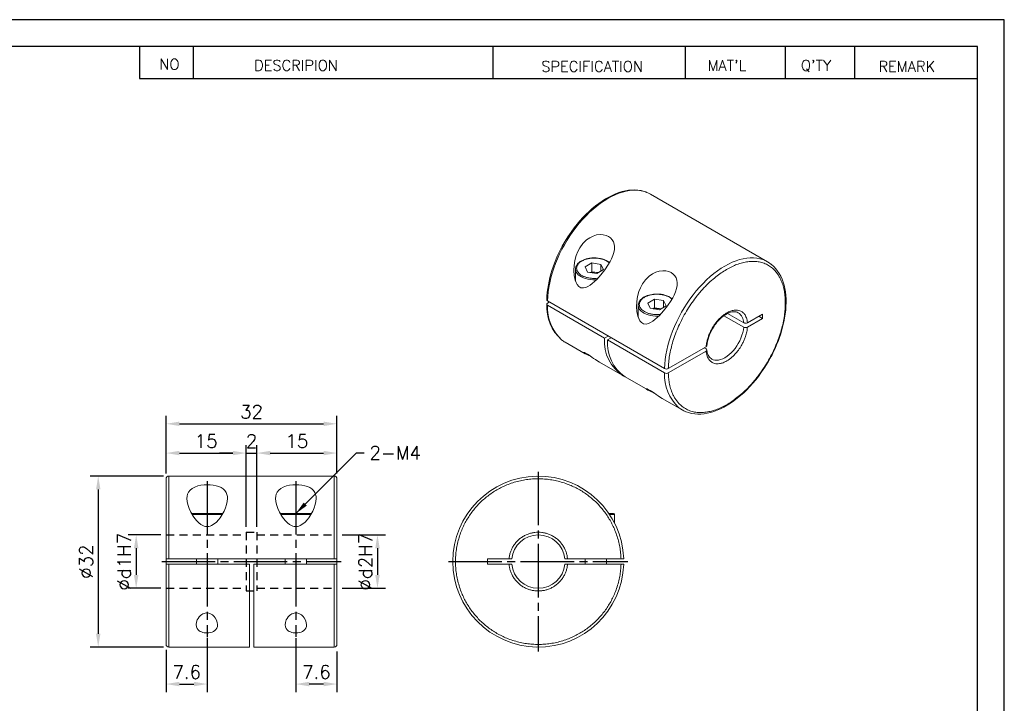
# Model space of a CAD drawing. Extents: x 10 to 307, y 10 to 220.
# Tile 3 of 3: x 123 to 307, y 92 to 220. Entities that reach past the tile are written whole.
import ezdxf

# ---------------------------------------------------------------- set-up
doc = ezdxf.new("R2010")
doc.units = 0
doc.header["$LTSCALE"] = 0.5
doc.header["$MEASUREMENT"] = 0
doc.linetypes.add('CENTER', pattern=[27, 20, -2, 3, -2])
doc.linetypes.add('HIDDEN', pattern=[5, 3, -2])
doc.layers.get('0').update_dxf_attribs({"linetype": 'CONTINUOUS'})
doc.layers.get('Defpoints').update_dxf_attribs({"linetype": 'CONTINUOUS'})
doc.layers.add('DIM', color=4, linetype='CONTINUOUS')
doc.styles.get("Standard").update_dxf_attribs({"font": 'romans.shx', "bigfont": 'whgtxt.shx'})
doc.dimstyles.new('LIM', dxfattribs={"dimtxt": 2.5, "dimasz": 2.5, "dimexe": 1.5, "dimexo": 1, "dimgap": 1, "dimtad": 1, "dimdec": 3, "dimzin": 9, "dimdsep": 46, "dimtxsty": 'Standard', "dimcen": 2.5, "dimclrd": 1, "dimclre": 1, "dimadec": 0, "dimazin": 0, "dimtfac": 1, "dimtdec": 3, "dimtmove": 0, "dimatfit": 3, "dimfxl": 0, "dimtolj": 1, "dimtzin": 0, "dimarcsym": 0})

# ---------------------------------------------------------------- blocks, each defined once
blk = doc.blocks.new('*D48')
at = {"layer": 'Defpoints', "color": 0}
for p in [(182.04, 144.37), (150.04, 134.07), (182.04, 134.07)]:
    blk.add_point(p, dxfattribs=at)
at = {"layer": 'DIM', "color": 1, "lineweight": -2}
for p, q in [((150.04, 135.07), (150.04, 145.87)), ((182.04, 135.07), (182.04, 145.87)), ((152.54, 144.37), (179.54, 144.37))]:
    blk.add_line(p, q, dxfattribs=at)
at = {"layer": 'DIM', "color": 1}
for points in [[(152.54, 144.78), (152.54, 143.95), (150.04, 144.37)], [(179.54, 144.78), (179.54, 143.95), (182.04, 144.37)]]:
    blk.add_solid(points, dxfattribs=at)
at = {"layer": 'DIM', "color": 0, "insert": (166.04, 146.62), "char_height": 2.5, "attachment_point": 5}
blk.add_mtext('\\A1;32', dxfattribs=at)
blk = doc.blocks.new('*D49')
at = {"layer": 'Defpoints', "color": 0}
for p in [(165.04, 138.89), (150.04, 134.07), (165.04, 124.08)]:
    blk.add_point(p, dxfattribs=at)
at = {"layer": 'DIM', "color": 1, "lineweight": -2}
for p, q in [((150.04, 135.07), (150.04, 140.39)), ((165.04, 125.08), (165.04, 140.39)), ((152.54, 138.89), (162.54, 138.89))]:
    blk.add_line(p, q, dxfattribs=at)
at = {"layer": 'DIM', "color": 1}
for points in [[(152.54, 139.31), (152.54, 138.48), (150.04, 138.89)], [(162.54, 139.31), (162.54, 138.48), (165.04, 138.89)]]:
    blk.add_solid(points, dxfattribs=at)
at = {"layer": 'DIM', "color": 0, "insert": (157.54, 141.14), "char_height": 2.5, "attachment_point": 5}
blk.add_mtext('\\A1;15', dxfattribs=at)
blk = doc.blocks.new('*D50')
at = {"layer": 'Defpoints', "color": 0}
for p in [(182.04, 138.89), (182.04, 134.08), (167.04, 124.08)]:
    blk.add_point(p, dxfattribs=at)
at = {"layer": 'DIM', "color": 1, "lineweight": -2}
for p, q in [((167.04, 125.08), (167.04, 140.39)), ((182.04, 135.08), (182.04, 140.39)), ((169.54, 138.89), (179.54, 138.89))]:
    blk.add_line(p, q, dxfattribs=at)
at = {"layer": 'DIM', "color": 1}
for points in [[(169.54, 139.31), (169.54, 138.48), (167.04, 138.89)], [(179.54, 139.31), (179.54, 138.48), (182.04, 138.89)]]:
    blk.add_solid(points, dxfattribs=at)
at = {"layer": 'DIM', "color": 0, "insert": (174.54, 141.14), "char_height": 2.5, "attachment_point": 5}
blk.add_mtext('\\A1;15', dxfattribs=at)
blk = doc.blocks.new('*D51')
at = {"layer": 'Defpoints', "color": 0}
for p in [(167.04, 138.89), (165.04, 124.08), (167.04, 124.08)]:
    blk.add_point(p, dxfattribs=at)
at = {"layer": 'DIM', "color": 1, "lineweight": -2}
for p, q in [((165.04, 125.08), (165.04, 140.39)), ((167.04, 125.08), (167.04, 140.39)), ((162.54, 138.89), (160.04, 138.89)), ((165.04, 138.89), (167.04, 138.89)), ((169.54, 138.89), (172.04, 138.89))]:
    blk.add_line(p, q, dxfattribs=at)
at = {"layer": 'DIM', "color": 1}
for points in [[(162.54, 139.31), (162.54, 138.48), (165.04, 138.89)], [(169.54, 139.31), (169.54, 138.48), (167.04, 138.89)]]:
    blk.add_solid(points, dxfattribs=at)
at = {"layer": 'DIM', "color": 0, "insert": (166.04, 141.14), "char_height": 2.5, "attachment_point": 5}
blk.add_mtext('\\A1;2', dxfattribs=at)
blk = doc.blocks.new('*D52')
at = {"color": 1, "lineweight": -2}
for p, q in [((149.54, 134.58), (135.83, 134.58)), ((137.33, 132.08), (137.33, 105.08)), ((149.54, 102.58), (135.83, 102.58))]:
    blk.add_line(p, q, dxfattribs=at)
at = {"color": 1}
for points in [[(136.92, 132.08), (137.75, 132.08), (137.33, 134.58)], [(136.92, 105.08), (137.75, 105.08), (137.33, 102.58)]]:
    blk.add_solid(points, dxfattribs=at)
at = {"layer": 'Defpoints', "color": 0}
for p in [(150.54, 134.58), (137.33, 102.58), (150.54, 102.58)]:
    blk.add_point(p, dxfattribs=at)
at = {"color": 0, "insert": (135.08, 118.58), "char_height": 2.5, "attachment_point": 5, "rotation": 90}
blk.add_mtext('\\A1;%%C32', dxfattribs=at)
blk = doc.blocks.new('*D53')
at = {"color": 1, "lineweight": -2}
for p, q in [((149.04, 123.58), (142.94, 123.58)), ((144.44, 121.08), (144.44, 116.08)), ((149.04, 113.58), (142.94, 113.58))]:
    blk.add_line(p, q, dxfattribs=at)
at = {"color": 1}
for points in [[(144.02, 121.08), (144.86, 121.08), (144.44, 123.58)], [(144.02, 116.08), (144.86, 116.08), (144.44, 113.58)]]:
    blk.add_solid(points, dxfattribs=at)
at = {"layer": 'Defpoints', "color": 0}
for p in [(150.04, 123.58), (144.44, 113.58), (150.04, 113.58)]:
    blk.add_point(p, dxfattribs=at)
at = {"color": 0, "insert": (142.19, 118.58), "char_height": 2.5, "attachment_point": 5, "rotation": 90}
blk.add_mtext('\\A1;%%cd1H7', dxfattribs=at)
blk = doc.blocks.new('*D54')
at = {"color": 1, "lineweight": -2}
for p, q in [((183.04, 123.58), (191.12, 123.58)), ((189.62, 121.08), (189.62, 116.08)), ((183.04, 113.58), (191.12, 113.58))]:
    blk.add_line(p, q, dxfattribs=at)
at = {"color": 1}
for points in [[(189.21, 121.08), (190.04, 121.08), (189.62, 123.58)], [(189.21, 116.08), (190.04, 116.08), (189.62, 113.58)]]:
    blk.add_solid(points, dxfattribs=at)
at = {"layer": 'Defpoints', "color": 0}
for p in [(182.04, 123.58), (182.04, 113.58), (189.62, 113.58)]:
    blk.add_point(p, dxfattribs=at)
at = {"color": 0, "insert": (187.37, 118.58), "char_height": 2.5, "attachment_point": 5, "rotation": 90}
blk.add_mtext('\\A1;%%cd2H7', dxfattribs=at)
blk = doc.blocks.new('*D55')
at = {"color": 1, "lineweight": -2}
for p, q in [((157.74, 104.22), (157.74, 94.16)), ((150.04, 102.08), (150.04, 94.16)), ((152.54, 95.66), (155.24, 95.66))]:
    blk.add_line(p, q, dxfattribs=at)
at = {"color": 1}
for points in [[(152.54, 96.08), (152.54, 95.24), (150.04, 95.66)], [(155.24, 96.08), (155.24, 95.24), (157.74, 95.66)]]:
    blk.add_solid(points, dxfattribs=at)
at = {"layer": 'Defpoints', "color": 0}
for p in [(157.74, 105.22), (150.04, 103.08), (157.74, 95.66)]:
    blk.add_point(p, dxfattribs=at)
at = {"color": 0, "insert": (153.89, 97.91), "char_height": 2.5, "attachment_point": 5}
blk.add_mtext('\\A1;7.6', dxfattribs=at)
blk = doc.blocks.new('*D56')
at = {"color": 1, "lineweight": -2}
for p, q in [((174.34, 104.22), (174.34, 94.16)), ((182.04, 101.73), (182.04, 94.16)), ((179.54, 95.66), (176.84, 95.66))]:
    blk.add_line(p, q, dxfattribs=at)
at = {"color": 1}
for points in [[(176.84, 96.08), (176.84, 95.24), (174.34, 95.66)], [(179.54, 96.08), (179.54, 95.24), (182.04, 95.66)]]:
    blk.add_solid(points, dxfattribs=at)
at = {"layer": 'Defpoints', "color": 0}
for p in [(174.34, 105.22), (182.04, 102.73), (174.34, 95.66)]:
    blk.add_point(p, dxfattribs=at)
at = {"color": 0, "insert": (178.19, 97.91), "char_height": 2.5, "attachment_point": 5}
blk.add_mtext('\\A1;7.6', dxfattribs=at)

msp = doc.modelspace()

# ---------------------------------------------------------------- linework, layer by layer
for p, q in [((307, 220), (10, 220)), ((307, 10), (307, 220)), ((302, 215), (15, 215)), ((145.0907, 215), (145.0907, 209)), ((155.0907, 215), (155.0907, 209)), ((211.2097, 215), (211.2097, 209)), ((247.2097, 215), (247.2097, 209)), ((265.9405, 215), (265.9405, 209)), ((278.9405, 215), (278.9405, 209)), ((302, 15), (302, 215)), ((145.0907, 209), (302, 209))]:
    msp.add_line(p, q)
at = {"color": 7, "linetype": 'Continuous', "lineweight": 15}
for p, q in [((262.6767, 174.6864), (240.7564, 187.3407)), ((226.7114, 173.3218), (226.7116, 173.3411)), ((226.7114, 173.3218), (226.7114, 171.1246)), ((228.4988, 173.7501), (229.7525, 174.4738)), ((228.9577, 172.7614), (228.4988, 173.7501)), ((229.7525, 174.4738), (231.4651, 174.2089)), ((229.7525, 174.4738), (229.7525, 172.8407)), ((231.4651, 174.2089), (231.924, 173.2202)), ((231.4651, 174.2089), (231.4651, 172.9553)), ((230.6703, 172.4965), (228.9577, 172.7614)), ((229.7525, 172.8407), (229.4761, 172.6812)), ((229.7525, 172.8407), (230.6088, 172.7083)), ((230.6088, 172.7083), (230.9467, 172.656)), ((231.924, 173.2202), (230.6703, 172.4965)), ((221.4488, 167.3641), (243.3691, 154.7098)), ((232.1261, 160.3837), (221.4488, 166.5476)), ((221.449, 166.9559), (221.8025, 167.16)), ((238.4494, 166.5456), (238.4495, 166.5649)), ((238.4494, 166.5456), (238.4494, 164.3484)), ((240.2368, 166.9739), (241.4905, 167.6976)), ((240.6957, 165.9852), (240.2368, 166.9739)), ((242.4083, 165.7203), (240.6957, 165.9852)), ((241.4905, 166.0646), (241.2141, 165.905)), ((241.4905, 167.6976), (243.2031, 167.4327)), ((241.4905, 167.6976), (241.4905, 166.0646)), ((241.4905, 166.0646), (242.3468, 165.9321)), ((243.662, 166.444), (242.4083, 165.7203)), ((243.2031, 167.4327), (243.662, 166.444)), ((243.2031, 167.4327), (243.2031, 166.1791)), ((242.3468, 165.9321), (242.6847, 165.8798)), ((254.4826, 164.5954), (258.1951, 162.4521)), ((258.1951, 163.2687), (255.1674, 165.0165)), ((257.1473, 165.1767), (257.1771, 165.1599)), ((261.7484, 164.9117), (258.9038, 163.2696)), ((258.9038, 162.4531), (261.7484, 164.0952)), ((261.0412, 164.5035), (261.7484, 164.0952)), ((261.7484, 164.9117), (261.7484, 164.0952)), ((232.8334, 160.792), (232.1261, 160.3837)), ((232.6918, 160.0572), (233.399, 160.4654)), ((224.7577, 159.6272), (228.4863, 157.4747)), ((243.3691, 153.8933), (232.6918, 160.0572)), ((244.0764, 154.7099), (251.1579, 158.798)), ((250.8058, 158.5947), (251.1595, 158.3906)), ((251.1579, 157.9814), (244.0764, 153.8934)), ((231.2096, 155.9025), (235.435, 153.4633)), ((252.2073, 156.4826), (252.1775, 156.4994)), ((236.0006, 153.1367), (240.2242, 150.6985)), ((242.9476, 149.1263), (246.678, 146.9728)), ((181.5426, 134.5794), (150.5426, 134.5794)), ((150.5426, 134.5794), (150.5426, 119.0794)), ((181.5426, 119.0794), (181.5426, 134.5794)), ((160.5566, 127.3794), (154.9416, 127.3794)), ((177.1566, 127.3794), (171.5416, 127.3794)), ((234.0338, 127.3794), (233.0964, 127.3794)), ((234.0338, 125.7564), (234.0338, 127.3794)), ((150.0426, 119.0794), (150.5426, 119.0794)), ((150.0426, 118.0794), (150.0426, 119.0794)), ((150.5426, 118.0794), (150.0426, 118.0794)), ((150.5426, 119.0794), (181.5426, 119.0794)), ((165.6426, 118.0794), (150.5426, 118.0794)), ((150.5426, 118.0794), (150.5426, 102.5794)), ((155.7426, 119.0794), (155.7426, 118.0794)), ((159.7426, 118.0794), (159.7426, 119.0794)), ((165.6426, 102.5794), (165.6426, 118.0794)), ((166.4426, 118.0794), (166.4426, 102.5794)), ((181.5426, 118.0794), (166.4426, 118.0794)), ((172.3426, 119.0794), (172.3426, 118.0794)), ((176.3426, 118.0794), (176.3426, 119.0794)), ((181.5426, 119.0794), (182.0426, 119.0794)), ((182.0426, 118.0794), (181.5426, 118.0794)), ((181.5426, 102.5794), (181.5426, 118.0794)), ((182.0426, 119.0794), (182.0426, 118.0794)), ((210.2338, 118.0794), (210.2338, 119.0794)), ((210.2338, 119.0794), (214.2565, 119.0794)), ((214.2565, 118.0794), (210.2338, 118.0794)), ((214.2565, 119.0794), (214.7588, 119.0794)), ((214.7588, 118.0794), (214.2565, 118.0794)), ((224.7087, 119.0794), (225.211, 119.0794)), ((225.211, 118.0794), (224.7087, 118.0794)), ((225.211, 119.0794), (235.2257, 119.0794)), ((235.2257, 118.0794), (225.211, 118.0794)), ((228.5338, 119.0794), (228.5338, 118.0794)), ((232.5338, 118.0794), (232.5338, 119.0794)), ((235.2257, 119.0794), (235.7259, 119.0794)), ((235.7259, 118.0794), (235.2257, 118.0794)), ((150.5426, 102.5794), (165.6426, 102.5794)), ((166.4426, 102.5794), (181.5426, 102.5794))]:
    msp.add_line(p, q, dxfattribs=at)
at = {"color": 1, "linetype": 'CENTER'}
for p, q in [((219.7338, 135.3794), (219.7338, 101.7794)), ((157.7369, 133.662), (157.7369, 104.4595)), ((174.3369, 133.6605), (174.3369, 104.524)), ((149.2426, 118.5794), (182.8426, 118.5794)), ((202.9338, 118.5794), (236.5321, 118.5794))]:
    msp.add_line(p, q, dxfattribs=at)
at = {"color": 5, "linetype": 'HIDDEN'}
for p, q in [((150.0426, 123.5794), (165.0426, 123.5794)), ((165.0426, 124.0794), (167.0426, 124.0794)), ((165.0426, 124.0794), (165.0426, 113.0794)), ((167.0426, 124.0794), (167.0426, 113.0794)), ((167.0426, 123.5794), (182.0426, 123.5794)), ((150.0426, 113.5794), (165.0426, 113.5794)), ((165.0426, 113.0794), (167.0426, 113.0794)), ((167.0426, 113.5794), (182.0426, 113.5794))]:
    msp.add_line(p, q, dxfattribs=at)
at = {"color": 7, "linetype": 'Continuous', "lineweight": 15, "flags": 128}
for points in [[(240.0804, 187.67), (239.851, 187.7566), (239.2951, 187.9206), (238.7143, 188.0298), (238.111, 188.0839), (237.4874, 188.0826), (236.8458, 188.026), (236.1888, 187.9142), (235.5187, 187.7477), (234.8381, 187.5271), (234.1497, 187.2532), (233.456, 186.9272), (232.7596, 186.5501), (232.0632, 186.1235), (231.3695, 185.649), (230.681, 185.1283), (230.0003, 184.5635), (229.3302, 183.9566), (228.673, 183.3101), (228.0313, 182.6263), (227.4076, 181.9078), (226.8041, 181.1573), (226.2232, 180.3778), (225.6671, 179.5721), (225.1378, 178.7434), (224.6375, 177.8947), (224.1679, 177.0292), (223.731, 176.1503), (223.3282, 175.2613), (222.9612, 174.3656), (222.6314, 173.4665), (222.3399, 172.5675), (222.088, 171.672), (221.8765, 170.7833), (221.7063, 169.9049), (221.5779, 169.0401), (221.492, 168.1921), (221.4488, 167.3641)], [(240.0373, 187.6878), (239.5599, 187.8596), (238.9877, 188.0042), (238.3832, 188.0964), (237.8206, 188.1319), (237.2425, 188.1221), (236.651, 188.067), (236.0482, 187.9669), (235.436, 187.822), (234.8166, 187.6331), (234.1919, 187.401), (233.564, 187.1266), (232.9346, 186.8109), (232.3058, 186.4551), (231.6794, 186.0606), (231.0574, 185.6288), (230.4415, 185.1612), (229.8338, 184.6596), (229.236, 184.1258), (228.6503, 183.5621), (228.0789, 182.9709), (227.5241, 182.3556), (226.9892, 181.7204), (226.4789, 181.0728), (226.0027, 180.4282), (225.5651, 179.7976), (225.2645, 179.341), (224.9661, 178.867), (224.5733, 178.2083)], [(240.7564, 187.3407), (240.38, 187.5384), (240.0804, 187.67)], [(227.5244, 177.3268), (228.0923, 178.1102), (228.7814, 178.787), (229.3628, 179.1955), (229.993, 179.5096), (230.6597, 179.7143), (231.3328, 179.7987), (231.9094, 179.7673), (232.4476, 179.6394), (232.8941, 179.4375), (233.2771, 179.1627), (233.5793, 178.8293), (233.8037, 178.442), (233.9474, 178.0028), (234.0087, 177.528), (233.9879, 176.9996), (233.8891, 176.4541), (233.6996, 175.839), (233.4421, 175.2252), (233.1853, 174.7198), (232.8984, 174.2244), (232.2173, 173.2157), (231.4706, 172.2778), (230.6689, 171.4065), (229.8346, 170.6474), (229.4391, 170.3468), (229.0335, 170.0904), (228.6096, 169.8928), (228.1723, 169.7919), (227.7297, 169.8382), (227.319, 170.0799), (227.0179, 170.4451), (226.8151, 170.8354), (226.6624, 171.2613), (226.4766, 172.1426), (226.4122, 173.0517), (226.4525, 174.0065), (226.5995, 174.9556), (226.853, 175.8798), (227.1484, 176.6218), (227.5244, 177.3268)], [(230.2114, 175.4269), (229.7664, 175.4101), (229.5881, 175.3938), (229.2974, 175.355), (229.0046, 175.2998), (228.7031, 175.2245), (228.4047, 175.1291), (228.1164, 175.0138), (227.844, 174.8793), (227.5924, 174.7264), (227.3655, 174.556), (227.1668, 174.3691), (226.9995, 174.1666), (226.8668, 173.9492), (226.7723, 173.7176), (226.7202, 173.4724), (226.718, 173.3435)], [(243.3691, 154.7098), (243.4123, 155.5377), (243.4983, 156.3857), (243.6266, 157.2506), (243.7968, 158.129), (244.0083, 159.0177), (244.2602, 159.9132), (244.5517, 160.8122), (244.8815, 161.7113), (245.2485, 162.607), (245.6513, 163.496), (246.0882, 164.3749), (246.5578, 165.2403), (247.0581, 166.089), (247.5874, 166.9178), (248.1435, 167.7235), (248.7244, 168.503), (249.3279, 169.2534), (249.9516, 169.9719), (250.5933, 170.6558), (251.2505, 171.3023), (251.9207, 171.9091), (252.6013, 172.474), (253.2898, 172.9946), (253.9835, 173.4692), (254.6799, 173.8958), (255.3763, 174.2728), (256.07, 174.5989), (256.7585, 174.8728), (257.439, 175.0934), (258.1091, 175.2599), (258.7661, 175.3717), (259.4077, 175.4283), (260.0313, 175.4296), (260.6346, 175.3755), (261.2154, 175.2662), (261.7713, 175.1022), (261.9717, 175.0272)], [(230.5886, 171.3131), (230.3868, 171.3039), (229.9193, 171.3084), (229.4571, 171.3488), (229.0082, 171.4245), (228.5809, 171.534), (228.1827, 171.6754), (227.8206, 171.8462), (227.5012, 172.0433), (227.2302, 172.2632), (227.0124, 172.5021), (226.8517, 172.7555), (226.7509, 173.0191), (226.7119, 173.2881), (226.7114, 173.3218)], [(262.861, 156.1053), (263.3297, 156.9515), (263.5091, 157.2953), (263.7955, 157.8704), (264.0768, 158.4714), (264.36, 159.1195), (264.6345, 159.7982), (264.895, 160.5001), (265.1372, 161.2184), (265.3577, 161.948), (265.5541, 162.6841), (265.7242, 163.423), (265.8667, 164.161), (265.9801, 164.895), (266.0635, 165.622), (266.116, 166.3393), (266.1371, 167.0445), (266.1262, 167.735), (266.0829, 168.4088), (266.0071, 169.0637), (265.8985, 169.6976), (265.757, 170.3087), (265.5824, 170.8952), (265.3749, 171.4551), (265.1343, 171.9869), (264.8607, 172.4887), (264.5541, 172.9588), (264.2145, 173.3955), (263.842, 173.7969), (263.4363, 174.1613), (263.3299, 174.2402)], [(230.6088, 172.7083), (230.799, 172.671), (230.9176, 172.6392)], [(239.2624, 170.5506), (239.8303, 171.334), (240.5193, 172.0109), (241.1008, 172.4193), (241.731, 172.7334), (242.3977, 172.9381), (243.0708, 173.0225), (243.6474, 172.9911), (244.1856, 172.8633), (244.6321, 172.6613), (245.0151, 172.3865), (245.3173, 172.0531), (245.5417, 171.6658), (245.6853, 171.2266), (245.7466, 170.7518), (245.7259, 170.2235), (245.627, 169.678), (245.4376, 169.0628), (245.1801, 168.449), (244.9232, 167.9436), (244.6364, 167.4482), (243.9553, 166.4395), (243.2086, 165.5016), (242.4069, 164.6304), (241.5726, 163.8712), (241.1771, 163.5706), (240.7714, 163.3142), (240.3476, 163.1166), (239.9102, 163.0157), (239.4677, 163.0621), (239.057, 163.3037), (238.7558, 163.6689), (238.5531, 164.0592), (238.4004, 164.4851), (238.2146, 165.3664), (238.1502, 166.2755), (238.1905, 167.2303), (238.3375, 168.1794), (238.591, 169.1037), (238.8864, 169.8456), (239.2624, 170.5506)], [(241.9494, 168.6507), (241.5043, 168.6339), (241.3261, 168.6176), (241.0353, 168.5788), (240.7426, 168.5236), (240.4411, 168.4483), (240.1427, 168.3529), (239.8544, 168.2376), (239.582, 168.1031), (239.3304, 167.9502), (239.1035, 167.7798), (238.9048, 167.5929), (238.7375, 167.3904), (238.6048, 167.173), (238.5103, 166.9414), (238.4581, 166.6962), (238.456, 166.5673)], [(221.4488, 166.5476), (221.3518, 166.6266), (221.3055, 166.7198), (221.3152, 166.8165), (221.3798, 166.906), (221.449, 166.9559)], [(242.3266, 164.5369), (242.1248, 164.5277), (241.6573, 164.5322), (241.195, 164.5726), (240.7462, 164.6483), (240.3189, 164.7578), (239.9206, 164.8992), (239.5586, 165.07), (239.2392, 165.2671), (238.9682, 165.4871), (238.7504, 165.7259), (238.5897, 165.9793), (238.4889, 166.2429), (238.4499, 166.5119), (238.4494, 166.5456)], [(242.3468, 165.9321), (242.537, 165.8948), (242.6555, 165.863)], [(252.3601, 162.1673), (252.6403, 162.6211), (252.7611, 162.7995), (252.9689, 163.0862), (253.1933, 163.37), (253.4419, 163.6571), (253.7081, 163.9357), (253.9878, 164.1993), (254.277, 164.4427), (254.5719, 164.6617), (254.8688, 164.8533), (255.1644, 165.0152), (255.4554, 165.1459), (255.7391, 165.2448), (256.0131, 165.3113), (256.2757, 165.3455), (256.5261, 165.3473), (256.7651, 165.3157), (256.9949, 165.2475), (257.1507, 165.1691)], [(258.1951, 162.4521), (258.1327, 161.9602), (258.0262, 161.4537), (257.8768, 160.9393), (257.6865, 160.4235), (257.4577, 159.9129), (257.1935, 159.414), (256.897, 158.9332), (256.5722, 158.4767), (256.2231, 158.0502), (255.8543, 157.6592), (255.4704, 157.3088), (255.0764, 157.0034), (254.6773, 156.7469), (254.2782, 156.5426), (253.8842, 156.3931), (253.5003, 156.3003), (253.1315, 156.2654), (252.7825, 156.2889), (252.4576, 156.3704), (252.2073, 156.4826)], [(251.1579, 158.798), (251.2557, 158.8776), (251.3024, 158.9715), (251.3004, 158.9912)], [(229.5943, 156.9655), (229.5185, 156.9969), (229.1869, 157.1371), (228.7972, 157.3134), (228.5134, 157.4593), (228.3155, 157.5839), (228.22, 157.6737), (228.2375, 157.7176), (228.3753, 157.6885), (228.6004, 157.5885), (228.9301, 157.4021), (229.259, 157.1927), (229.746, 156.8628), (230.1005, 156.6186), (230.4474, 156.3831), (230.8874, 156.0972), (231.2106, 155.9043)], [(251.1595, 158.3906), (251.2562, 158.3118), (251.3023, 158.219), (251.2928, 158.1223), (251.2284, 158.0325), (251.1579, 157.9814)], [(247.4189, 146.6179), (247.8744, 146.454), (248.4466, 146.3094), (249.0511, 146.2171), (249.6137, 146.1816), (250.1918, 146.1914), (250.7833, 146.2465), (251.3861, 146.3467), (251.9983, 146.4916), (252.6177, 146.6804), (253.2424, 146.9125), (253.8704, 147.187), (254.4997, 147.5027), (255.1285, 147.8585), (255.7549, 148.253), (256.3769, 148.6848), (256.9928, 149.1524), (257.6006, 149.654), (258.1983, 150.1878), (258.784, 150.7515), (259.3554, 151.3426), (259.9102, 151.958), (260.4451, 152.5931), (260.9554, 153.2407), (261.4316, 153.8854), (261.8692, 154.516), (262.1698, 154.9725), (262.4682, 155.4465), (262.861, 156.1053)], [(241.3323, 150.1894), (241.2565, 150.2207), (240.9249, 150.3609), (240.5352, 150.5372), (240.2514, 150.6831), (240.0535, 150.8077), (239.958, 150.8975), (239.9754, 150.9414), (240.1133, 150.9124), (240.3384, 150.8124), (240.6681, 150.626), (240.9969, 150.4165), (241.484, 150.0866), (241.8385, 149.8424), (242.1854, 149.6069), (242.6254, 149.321), (242.9486, 149.1281)], [(153.9426, 130.3844), (153.9738, 130.8093), (154.0716, 131.2116), (154.2419, 131.5834), (154.5236, 131.9542), (154.9056, 132.2752), (155.3918, 132.5407), (155.9682, 132.7445), (156.5398, 132.8699), (157.1513, 132.9442), (157.7369, 132.9667), (158.3226, 132.9451), (158.8802, 132.8806), (159.4065, 132.7738), (159.8942, 132.6221), (160.3254, 132.4284), (160.7099, 132.1804), (161.0194, 131.8917), (161.2747, 131.5274), (161.4417, 131.1249), (161.5181, 130.7639), (161.5426, 130.3844), (161.4975, 129.8221), (161.3692, 129.2355), (161.1681, 128.6355), (160.8954, 128.0137), (160.5559, 127.39), (160.1499, 126.7774), (159.8275, 126.3664), (159.4643, 125.9761), (159.0467, 125.6162), (158.568, 125.3233), (158.3025, 125.2165), (158.0225, 125.1476), (157.7311, 125.1251), (157.44, 125.1514), (157.1842, 125.2159), (156.9406, 125.3123), (156.5462, 125.5394), (156.1934, 125.8161), (155.7852, 126.2193), (155.4263, 126.6533), (155.1104, 127.1028), (154.6874, 127.8206), (154.3522, 128.5439), (154.1106, 129.2551), (153.9864, 129.8307), (153.9426, 130.3844)], [(170.5426, 130.3844), (170.5738, 130.8093), (170.6716, 131.2116), (170.8419, 131.5834), (171.1236, 131.9542), (171.5056, 132.2752), (171.9918, 132.5407), (172.5682, 132.7445), (173.1398, 132.8699), (173.7513, 132.9442), (174.3369, 132.9667), (174.9226, 132.9451), (175.4802, 132.8806), (176.0065, 132.7738), (176.4942, 132.6221), (176.9254, 132.4284), (177.3099, 132.1804), (177.6194, 131.8917), (177.8747, 131.5274), (178.0417, 131.1249), (178.1181, 130.7639), (178.1426, 130.3844), (178.0975, 129.8221), (177.9692, 129.2355), (177.7681, 128.6355), (177.4954, 128.0137), (177.1559, 127.39), (176.7499, 126.7774), (176.4275, 126.3664), (176.0643, 125.9761), (175.6467, 125.6162), (175.168, 125.3233), (174.9025, 125.2165), (174.6225, 125.1476), (174.3311, 125.1251), (174.04, 125.1514), (173.7842, 125.2159), (173.5406, 125.3123), (173.1462, 125.5394), (172.7934, 125.8161), (172.3852, 126.2193), (172.0263, 126.6533), (171.7104, 127.1028), (171.2874, 127.8206), (170.9522, 128.5439), (170.7106, 129.2551), (170.5864, 129.8307), (170.5426, 130.3844)], [(159.6778, 106.7767), (159.6415, 106.441), (159.5282, 106.1248), (159.3738, 105.8883), (159.1607, 105.6765), (158.9378, 105.5245), (158.6755, 105.3986), (158.3757, 105.303), (158.0491, 105.2421), (157.7503, 105.2202), (157.4491, 105.2278), (157.1736, 105.2621), (156.9116, 105.3209), (156.6631, 105.4056), (156.4398, 105.512), (156.2265, 105.6517), (156.0492, 105.8112), (155.8593, 106.0664), (155.7388, 106.3464), (155.6778, 106.7767), (155.7314, 107.2146), (155.8869, 107.6577), (156.0468, 107.9515), (156.2538, 108.2358), (156.5095, 108.499), (156.7119, 108.6588), (156.9401, 108.7966), (157.1506, 108.8881), (157.3767, 108.9515), (157.616, 108.9802), (157.8577, 108.971), (158.2479, 108.8722), (158.4996, 108.7507), (158.7241, 108.5999), (159.0149, 108.3341), (159.249, 108.0415), (159.4896, 107.612), (159.6334, 107.1745), (159.6778, 106.7767)], [(176.3426, 106.7743), (176.3062, 106.4386), (176.193, 106.1224), (176.0385, 105.8858), (175.8254, 105.6741), (175.6025, 105.5221), (175.3403, 105.3962), (175.0404, 105.3006), (174.7139, 105.2397), (174.415, 105.2177), (174.1139, 105.2254), (173.8383, 105.2596), (173.5764, 105.3185), (173.3278, 105.4031), (173.1045, 105.5095), (172.8912, 105.6493), (172.714, 105.8088), (172.524, 106.0639), (172.4035, 106.3439), (172.3426, 106.7743), (172.3961, 107.2121), (172.5517, 107.6553), (172.7116, 107.9491), (172.9185, 108.2334), (173.1742, 108.4966), (173.3766, 108.6564), (173.6049, 108.7941), (173.8153, 108.8856), (174.0414, 108.949), (174.2808, 108.9777), (174.5224, 108.9686), (174.9126, 108.8697), (175.1644, 108.7482), (175.3889, 108.5975), (175.6796, 108.3317), (175.9138, 108.039), (176.1544, 107.6095), (176.2981, 107.1721), (176.3426, 106.7743)]]:
    msp.add_lwpolyline(points, dxfattribs=at)
at = {"color": 7, "linetype": 'Continuous', "lineweight": 15}
for centre, radius, start, end in [((244.4298, 166.2891), 23.1592, 149.025067, 176.817371), ((230.4053, 171.0054), 4.4258, 52.861446, 92.511222), ((259.9972, 170.045), 5.3593, 52.031608, 68.380562), ((230.2119, 170.1726), 2.5665, 81.103749, 103.971953), ((242.1433, 164.2292), 4.4258, 52.861446, 92.511222), ((229.7946, 166.3838), 8.4969, 177.539257, 227.967694), ((221.5365, 167.5751), 0.2284, 180.052812, 247.441303), ((229.6123, 166.1168), 8.1749, 176.978999, 227.987652), ((241.9499, 163.3964), 2.5665, 81.103749, 103.971953), ((255.8586, 163.2305), 2.3369, 0.935866, 55.650845), ((258.5486, 163.9415), 0.76, 242.283542, 297.867494), ((258.5486, 163.1238), 0.759, 242.244082, 297.906954), ((258.977, 158.2111), 7.7094, 149.124693, 174.191989), ((227.4431, 164.2764), 5.3691, 232.046551, 239.989334), ((239.7986, 159.8324), 7.6922, 175.889584, 238.004348), ((240.4078, 159.4951), 7.7365, 175.834121, 235.273129), ((253.3214, 158.1657), 2.014, 178.900199, 236.296703), ((251.8117, 153.5723), 8.4487, 177.822846, 226.734072), ((243.7227, 155.3802), 0.7579, 242.194899, 297.821781), ((243.7227, 154.5636), 0.7578, 242.190608, 297.826072), ((249.358, 151.6153), 5.3604, 231.501135, 248.279746), ((150.5426, 134.0794), 0.5, 90, 180), ((181.5426, 134.0794), 0.5, 0, 90), ((219.7338, 118.5794), 16, 1.790785, 358.209215), ((233.8338, 127.3794), 0.2, 0, 90), ((219.7338, 118.5794), 5, 5.73917, 174.26083), ((219.7338, 118.5794), 5, 185.73917, 354.26083), ((150.5426, 103.0794), 0.5, 180, 270), ((181.5426, 103.0794), 0.5, 270, 0)]:
    msp.add_arc(centre, radius, start, end, dxfattribs=at)
for points, knots in [([(227.878, 174.8322), (228.0325, 174.9124), (228.3413, 175.0728), (228.811, 175.2171), (229.215, 175.3051), (229.6501, 175.3708), (230.2116, 175.4031), (230.8858, 175.3644), (231.5143, 175.2482), (232.0792, 175.071), (232.5539, 174.8384), (232.8783, 174.6304), (233.0042, 174.4914), (233.034, 174.4585)], [0, 0, 0, 0, 0.103747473, 0.207361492, 0.263923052, 0.319867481, 0.432136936, 0.544495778, 0.656765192, 0.760490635, 0.864127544, 0.967852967, 1, 1, 1, 1]), ([(230.8637, 171.6183), (230.6467, 171.6002), (230.2069, 171.5638), (229.5368, 171.6069), (228.9082, 171.7217), (228.3448, 171.8998), (227.8643, 172.1303), (227.465, 172.4076), (227.2107, 172.6764), (227.059, 172.91), (226.9449, 173.161), (226.8891, 173.4853), (226.9561, 173.8743), (227.136, 174.1997), (227.3635, 174.4573), (227.5951, 174.6569), (227.7834, 174.7736), (227.878, 174.8322)], [0, 0, 0, 0, 0.07785545, 0.15778454, 0.23765002, 0.31143754, 0.38516209, 0.4589496, 0.53267412, 0.57291051, 0.61270789, 0.6925734, 0.7725025, 0.85236797, 0.90169517, 0.95064375, 1, 1, 1, 1]), ([(244.0764, 154.7099), (244.0957, 155.1032), (244.1344, 155.8897), (244.3097, 157.1454), (244.5754, 158.4525), (244.95, 159.8237), (245.4258, 161.2211), (246.0086, 162.6406), (246.6871, 164.0498), (247.4575, 165.4325), (248.3062, 166.7658), (249.1193, 167.8883), (249.8635, 168.8148), (250.5192, 169.5657), (251.2939, 170.3811), (252.1954, 171.2345), (253.2061, 172.0704), (254.2133, 172.7923), (255.2078, 173.3996), (256.201, 173.9027), (257.2036, 174.3037), (258.2069, 174.593), (259.2129, 174.7603), (260.1927, 174.7945), (261.1399, 174.6859), (262.0319, 174.4339), (262.8565, 174.0355), (263.6004, 173.4987), (264.179, 172.9045), (264.6212, 172.3084), (264.9543, 171.7497), (265.2856, 171.0523), (265.5885, 170.1917), (265.8233, 169.1644), (265.9611, 168.0833), (266.006, 166.9615), (265.9611, 165.7877), (265.8233, 164.5476), (265.5885, 163.249), (265.2468, 161.8834), (264.8024, 160.4871), (264.2502, 159.064), (263.6005, 157.6467), (262.8567, 156.2511), (262.032, 154.9005), (261.2376, 153.7589), (260.5076, 152.8132), (259.8627, 152.0442), (259.0987, 151.2063), (258.207, 150.3251), (257.2038, 149.4562), (256.2011, 148.6994), (255.208, 148.0558), (254.2134, 147.5149), (253.2063, 147.0739), (252.1955, 146.7427), (251.1784, 146.5313), (250.1843, 146.4521), (249.2192, 146.5147), (248.3063, 146.721), (247.4577, 147.0744), (246.6872, 147.5676), (246.0829, 148.125), (245.6172, 148.6906), (245.2633, 149.2245), (244.9075, 149.8948), (244.5754, 150.7268), (244.3097, 151.727), (244.1344, 152.7805), (244.0957, 153.5223), (244.0764, 153.8934)], [0, 0, 0, 0, 0.0145849, 0.02916699, 0.0446048, 0.06004808, 0.07611525, 0.09218791, 0.10858928, 0.12499625, 0.14139762, 0.15780459, 0.16852587, 0.17922571, 0.18995187, 0.20538967, 0.22083295, 0.23541369, 0.24999998, 0.26458071, 0.27916701, 0.29460481, 0.31004809, 0.32611526, 0.34218792, 0.35858929, 0.37499626, 0.39139763, 0.4078046, 0.41852588, 0.42922572, 0.43995188, 0.45538968, 0.47083296, 0.4854137, 0.49999999, 0.51458073, 0.52916702, 0.54460482, 0.5600481, 0.57611527, 0.59218793, 0.6085893, 0.62499627, 0.64139764, 0.65780461, 0.66852589, 0.67922573, 0.68995189, 0.70538969, 0.72083297, 0.73541371, 0.75, 0.76458074, 0.77916703, 0.79460483, 0.81004811, 0.82611528, 0.84218794, 0.85858931, 0.87499628, 0.89139765, 0.90780462, 0.91852591, 0.92922574, 0.9399519, 0.9553897, 0.97083298, 0.98541232, 1, 1, 1, 1]), ([(242.6017, 164.8421), (242.3847, 164.8241), (241.9448, 164.7876), (241.2748, 164.8307), (240.6462, 164.9455), (240.0828, 165.1236), (239.6023, 165.3542), (239.2029, 165.6314), (238.9487, 165.9002), (238.7969, 166.1338), (238.6829, 166.3849), (238.627, 166.7091), (238.6941, 167.0981), (238.874, 167.4235), (239.1015, 167.6811), (239.3331, 167.8807), (239.5214, 167.9974), (239.6159, 168.056)], [0, 0, 0, 0, 0.07785545, 0.15778454, 0.23765002, 0.31143754, 0.38516209, 0.4589496, 0.53267412, 0.57291051, 0.61270789, 0.6925734, 0.7725025, 0.85236797, 0.90169517, 0.95064375, 1, 1, 1, 1]), ([(239.6159, 168.056), (239.7704, 168.1362), (240.0792, 168.2966), (240.5489, 168.441), (240.953, 168.5289), (241.388, 168.5946), (241.9496, 168.6269), (242.6238, 168.5883), (243.2523, 168.472), (243.8172, 168.2948), (244.2919, 168.0622), (244.6162, 167.8542), (244.7421, 167.7152), (244.7719, 167.6824)], [0, 0, 0, 0, 0.10374747, 0.20736149, 0.26392305, 0.31986748, 0.43213694, 0.54449578, 0.65676519, 0.76049063, 0.86412754, 0.96785297, 1, 1, 1, 1]), ([(258.9038, 163.2696), (258.8846, 163.4358), (258.8463, 163.7669), (258.7199, 164.2094), (258.5103, 164.6811), (258.1722, 165.1331), (257.7253, 165.4467), (257.2695, 165.6053), (256.8446, 165.659), (256.3317, 165.6272), (255.725, 165.4705), (255.1074, 165.1762), (254.5684, 164.8289), (254.1122, 164.4705), (253.582, 163.9761), (252.9931, 163.3067), (252.4595, 162.5365), (252.0545, 161.8169), (251.7576, 161.1841), (251.4843, 160.4604), (251.2558, 159.649), (251.1905, 159.0817), (251.1579, 158.798)], [0, 0, 0, 0, 0.04031288, 0.08033113, 0.12063016, 0.18471266, 0.24998867, 0.2935148, 0.33670047, 0.37945786, 0.43971244, 0.49999967, 0.54029162, 0.58030987, 0.62063075, 0.68471325, 0.74998926, 0.79351539, 0.83670107, 0.87945845, 0.93970485, 1, 1, 1, 1]), ([(251.1579, 157.9814), (251.1771, 157.8153), (251.2154, 157.4842), (251.3419, 157.0416), (251.5515, 156.57), (251.8895, 156.1179), (252.3364, 155.8043), (252.7922, 155.6458), (253.2171, 155.592), (253.7301, 155.6239), (254.3367, 155.7805), (254.9543, 156.0748), (255.4934, 156.4221), (255.9495, 156.7805), (256.4797, 157.2749), (257.0687, 157.9444), (257.6023, 158.7145), (258.0073, 159.4341), (258.3041, 160.0669), (258.5774, 160.7906), (258.8059, 161.602), (258.8712, 162.1693), (258.9038, 162.4531)], [0, 0, 0, 0, 0.04031288, 0.08033113, 0.12063016, 0.18471266, 0.24998867, 0.2935148, 0.33670047, 0.37945786, 0.43971244, 0.49999967, 0.54029162, 0.58030987, 0.62063075, 0.68471325, 0.74998926, 0.79351539, 0.83670107, 0.87945845, 0.93970485, 1, 1, 1, 1]), ([(150.0426, 134.0723), (150.0426, 134.0704), (150.0426, 134.0661), (150.0426, 133.9615), (150.0426, 133.7718), (150.0426, 133.4884), (150.0426, 133.1312), (150.0426, 132.718), (150.0426, 132.2618), (150.0426, 131.7411), (150.0426, 131.1575), (150.0426, 130.5114), (150.0426, 129.81), (150.0426, 129.057), (150.0426, 128.2554), (150.0426, 127.4147), (150.0426, 126.5401), (150.0426, 125.6361), (150.0426, 124.6532), (150.0426, 123.5904), (150.0426, 122.4591), (150.0426, 121.3276), (150.0426, 120.2025), (150.0426, 119.4539), (150.0426, 119.0794)], [0, 0, 0, 0, 0.0366982, 0.08380283, 0.13241175, 0.18228665, 0.23222134, 0.27556897, 0.31881024, 0.36213817, 0.40638925, 0.45052759, 0.49475855, 0.53900963, 0.58314797, 0.62737893, 0.67072656, 0.71396783, 0.75729575, 0.80725167, 0.85711949, 0.90571776, 0.95282416, 1, 1, 1, 1]), ([(182.0426, 119.0794), (182.0426, 119.4539), (182.0426, 120.2025), (182.0426, 121.3276), (182.0426, 122.4591), (182.0426, 123.5904), (182.0426, 124.6532), (182.0426, 125.6361), (182.0426, 126.5401), (182.0426, 127.4147), (182.0426, 128.2554), (182.0426, 129.057), (182.0426, 129.81), (182.0426, 130.5114), (182.0426, 131.1575), (182.0426, 131.7411), (182.0426, 132.2618), (182.0426, 132.718), (182.0426, 133.1312), (182.0426, 133.4884), (182.0426, 133.7718), (182.0426, 133.9615), (182.0426, 134.0661), (182.0426, 134.0704), (182.0426, 134.0723)], [0, 0, 0, 0, 0.04717584, 0.09428224, 0.14288051, 0.19274833, 0.24270425, 0.28603217, 0.32927344, 0.37262107, 0.41685203, 0.46099037, 0.50524145, 0.54947241, 0.59361075, 0.63786183, 0.68118976, 0.72443103, 0.76777866, 0.81771335, 0.86758825, 0.91619717, 0.9633018, 1, 1, 1, 1]), ([(235.2257, 118.0794), (235.2058, 117.7047), (235.166, 116.9561), (235.0014, 115.8309), (234.7559, 114.6994), (234.4176, 113.5681), (234.0084, 112.5053), (233.5471, 111.5223), (233.0467, 110.6183), (232.483, 109.7438), (231.8579, 108.903), (231.1723, 108.1014), (230.4336, 107.3485), (229.6458, 106.6471), (228.812, 106.0011), (227.942, 105.4174), (227.0412, 104.8968), (226.114, 104.4406), (225.1099, 104.0275), (224.0286, 103.6701), (222.8821, 103.3873), (221.7399, 103.1956), (220.6083, 103.0902), (219.4833, 103.0679), (218.3597, 103.1265), (217.232, 103.2684), (216.0966, 103.4969), (214.96, 103.8165), (213.8907, 104.2086), (212.9005, 104.6539), (211.9885, 105.1397), (211.105, 105.6893), (210.2543, 106.3007), (209.4417, 106.9733), (208.677, 107.6998), (207.963, 108.4761), (207.3035, 109.2994), (206.706, 110.1599), (206.1708, 111.0522), (205.6998, 111.9719), (205.2705, 112.9692), (204.8958, 114.0446), (204.5944, 115.1864), (204.3844, 116.3253), (204.2607, 117.4551), (204.2202, 118.5795), (204.2608, 119.7039), (204.3844, 120.8338), (204.5946, 121.9727), (204.8958, 123.1144), (205.2706, 124.1898), (205.6999, 125.1871), (206.171, 126.1068), (206.7061, 126.9991), (207.3037, 127.8595), (207.9631, 128.6828), (208.6772, 129.4592), (209.442, 130.1857), (210.2545, 130.8583), (211.1053, 131.4696), (211.9888, 132.0191), (212.9007, 132.5049), (213.891, 132.9502), (214.9603, 133.3423), (216.097, 133.662), (217.2324, 133.8904), (218.36, 134.0322), (219.4837, 134.0909), (220.6086, 134.0685), (221.7403, 133.9631), (222.8825, 133.7713), (224.0288, 133.4885), (225.1102, 133.1311), (226.1143, 132.718), (227.0415, 132.2618), (227.9422, 131.7411), (228.8122, 131.1575), (229.6461, 130.5114), (230.4338, 129.81), (231.1725, 129.057), (231.8582, 128.2554), (232.4832, 127.4147), (233.0468, 126.5401), (233.5473, 125.6361), (234.0085, 124.6532), (234.4177, 123.5904), (234.756, 122.4591), (235.0014, 121.3276), (235.166, 120.2025), (235.2058, 119.4539), (235.2257, 119.0794)], [0, 0, 0, 0, 0.01167428, 0.02332782, 0.03535308, 0.04769245, 0.06004661, 0.07077109, 0.08146926, 0.09218886, 0.10313686, 0.11405697, 0.12499999, 0.13594799, 0.1468681, 0.15781112, 0.16853561, 0.17923377, 0.18995338, 0.20231279, 0.21465041, 0.22667662, 0.23833238, 0.25, 0.26167295, 0.27332693, 0.28535309, 0.29769246, 0.31004662, 0.3207711, 0.33146927, 0.34218888, 0.35313688, 0.36405698, 0.37500001, 0.38594801, 0.39686812, 0.40781114, 0.41853562, 0.42923379, 0.43995339, 0.45231281, 0.46465042, 0.47667663, 0.4883324, 0.50000001, 0.51167296, 0.52332695, 0.5353531, 0.54769247, 0.56004663, 0.57077112, 0.58146928, 0.59218889, 0.60313689, 0.614057, 0.62500002, 0.63594802, 0.64686813, 0.65781115, 0.66853563, 0.6792338, 0.6899534, 0.70231282, 0.71465044, 0.72667664, 0.73833241, 0.75000003, 0.76167297, 0.77332696, 0.78535312, 0.79769249, 0.81004665, 0.82077113, 0.8314693, 0.8421889, 0.8531369, 0.86405701, 0.87500003, 0.88594803, 0.89686814, 0.90781116, 0.91853565, 0.92923381, 0.93995342, 0.95231283, 0.96465045, 0.97667397, 0.9883284, 1, 1, 1, 1]), ([(160.659, 127.5794), (160.6082, 127.5794), (160.4478, 127.5794), (160.0905, 127.5794), (159.568, 127.5794), (159.0418, 127.5794), (158.5654, 127.5794), (158.1571, 127.5794), (157.6739, 127.5794), (157.1203, 127.5794), (156.6113, 127.5794), (156.218, 127.5794), (155.8293, 127.5794), (155.3972, 127.5794), (155.024, 127.5794), (154.878, 127.5794), (154.8296, 127.5794)], [0, 0, 0, 0, 0.0435685, 0.13736188, 0.23122993, 0.32502327, 0.38300374, 0.44048853, 0.49840349, 0.58505891, 0.67164037, 0.71889365, 0.76563135, 0.85942473, 0.95329278, 1, 1, 1, 1]), ([(177.259, 127.5794), (177.2082, 127.5794), (177.0478, 127.5794), (176.6905, 127.5794), (176.168, 127.5794), (175.6418, 127.5794), (175.1654, 127.5794), (174.7571, 127.5794), (174.2739, 127.5794), (173.7203, 127.5794), (173.2113, 127.5794), (172.818, 127.5794), (172.4293, 127.5794), (171.9972, 127.5794), (171.624, 127.5794), (171.478, 127.5794), (171.4296, 127.5794)], [0, 0, 0, 0, 0.0435685, 0.13736188, 0.23122993, 0.32502327, 0.38300374, 0.44048853, 0.49840349, 0.58505891, 0.67164037, 0.71889365, 0.76563135, 0.85942473, 0.95329278, 1, 1, 1, 1]), ([(233.8338, 127.5794), (233.8227, 127.5794), (233.8007, 127.5794), (233.6459, 127.5794), (233.4669, 127.5794), (233.2664, 127.5794), (233.0726, 127.5794), (232.9533, 127.5794)], [0, 0, 0, 0, 0.25336193, 0.5065076, 0.64466607, 0.78131712, 1, 1, 1, 1]), ([(214.2565, 119.0794), (214.2837, 119.2964), (214.3379, 119.729), (214.5167, 120.3604), (214.7694, 120.9789), (215.105, 121.5773), (215.5241, 122.1425), (216.0153, 122.6525), (216.5678, 123.0953), (217.1687, 123.4615), (217.7953, 123.741), (218.4343, 123.9377), (219.0793, 124.0541), (219.7336, 124.092), (220.3879, 124.0542), (221.0329, 123.9377), (221.672, 123.7411), (222.2985, 123.4616), (222.8995, 123.0955), (223.452, 122.6527), (223.9432, 122.1427), (224.3624, 121.5776), (224.698, 120.9791), (224.9508, 120.3606), (225.1296, 119.7292), (225.1838, 119.2965), (225.211, 119.0794)], [0, 0, 0, 0, 0.04029676, 0.08029901, 0.12058194, 0.16329378, 0.2064628, 0.24999938, 0.29350811, 0.33667652, 0.37941681, 0.41969267, 0.45969492, 0.49999969, 0.54027554, 0.58027779, 0.62058255, 0.66329439, 0.70646342, 0.74999999, 0.79350873, 0.83667714, 0.87941743, 0.919686, 0.95968825, 1, 1, 1, 1]), ([(150.0426, 118.0794), (150.0426, 117.7047), (150.0426, 116.9561), (150.0426, 115.8309), (150.0426, 114.6994), (150.0426, 113.5681), (150.0426, 112.5053), (150.0426, 111.5223), (150.0426, 110.6183), (150.0426, 109.7438), (150.0426, 108.903), (150.0426, 108.1014), (150.0426, 107.3485), (150.0426, 106.6471), (150.0426, 106.0011), (150.0426, 105.4174), (150.0426, 104.8968), (150.0426, 104.4406), (150.0426, 104.0275), (150.0426, 103.6703), (150.0426, 103.3868), (150.0426, 103.1973), (150.0426, 103.0926), (150.0426, 103.0883), (150.0426, 103.0864)], [0, 0, 0, 0, 0.04718663, 0.094289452, 0.142894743, 0.192769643, 0.242704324, 0.286051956, 0.329293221, 0.372621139, 0.416872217, 0.461010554, 0.505241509, 0.549492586, 0.593630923, 0.637861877, 0.681209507, 0.724450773, 0.767778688, 0.817734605, 0.867602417, 0.916211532, 0.963323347, 1, 1, 1, 1]), ([(182.0426, 103.0864), (182.0426, 103.0883), (182.0426, 103.0926), (182.0426, 103.1973), (182.0426, 103.3868), (182.0426, 103.6703), (182.0426, 104.0275), (182.0426, 104.4406), (182.0426, 104.8968), (182.0426, 105.4174), (182.0426, 106.0011), (182.0426, 106.6471), (182.0426, 107.3485), (182.0426, 108.1014), (182.0426, 108.903), (182.0426, 109.7438), (182.0426, 110.6183), (182.0426, 111.5223), (182.0426, 112.5053), (182.0426, 113.5681), (182.0426, 114.6994), (182.0426, 115.8309), (182.0426, 116.9561), (182.0426, 117.7047), (182.0426, 118.0794)], [0, 0, 0, 0, 0.03667665, 0.08378847, 0.13239758, 0.18226539, 0.23222131, 0.27554923, 0.31879049, 0.36213812, 0.40636908, 0.45050741, 0.49475849, 0.53898945, 0.58312778, 0.62737886, 0.67070678, 0.71394804, 0.75729568, 0.80723036, 0.85710526, 0.90571055, 0.95281337, 1, 1, 1, 1]), ([(225.211, 118.0794), (225.1838, 117.8623), (225.1296, 117.4297), (224.9508, 116.7983), (224.6981, 116.1798), (224.3626, 115.5814), (223.9434, 115.0162), (223.4522, 114.5062), (222.8997, 114.0634), (222.2988, 113.6972), (221.6723, 113.4177), (221.0333, 113.221), (220.3882, 113.1047), (219.7339, 113.0667), (219.0796, 113.1046), (218.4346, 113.221), (217.7955, 113.4176), (217.169, 113.6971), (216.568, 114.0632), (216.0155, 114.506), (215.5243, 115.016), (215.1051, 115.5811), (214.7695, 116.1796), (214.5167, 116.7981), (214.3379, 117.4296), (214.2837, 117.8622), (214.2565, 118.0794)], [0, 0, 0, 0, 0.04029676, 0.08029901, 0.12058194, 0.16329378, 0.2064628, 0.24999938, 0.29350811, 0.33667652, 0.37941681, 0.41969267, 0.45969492, 0.49999969, 0.54027554, 0.58027779, 0.62058255, 0.66329439, 0.70646342, 0.74999999, 0.79350873, 0.83667714, 0.87941743, 0.919686, 0.95968825, 1, 1, 1, 1])]:
    msp.add_open_spline(points, degree=3, knots=knots, dxfattribs=at)

# ---------------------------------------------------------------- texts
for s, p in [('NO', (148.7839, 210.6585)), ('DESCRIPION', (166.5267, 210.4522)), ('SPECIFICATION', (220.3038, 210.2459)), ("MAT'L", (251.4287, 210.4522)), ("Q'TY", (268.916, 210.4522)), ('REMARK', (283.4434, 210.2459))]:
    msp.add_text(s, height=2).set_placement(p)
at = {"insert": (188.1197, 140.1897), "char_height": 2.5, "width": 2.5, "attachment_point": 1}
msp.add_mtext('\\A1;2-M4', dxfattribs=at)

# ---------------------------------------------------------------- dimensions: what is measured, and where the dimension line sits
dim = msp.add_linear_dim(base=(137.3339, 102.5794), p1=(150.5426, 134.5794), p2=(150.5426, 102.5794), angle=90, text='%%C32', dimstyle='LIM')
dim.commit()
dim.dimension.update_dxf_attribs({"geometry": '*D52', "text_midpoint": (135.0839, 118.5794)})
for base, p1, p2, text, picture, middle in [((144.4392, 113.5794), (150.0426, 123.5794), (150.0426, 113.5794), '%%cd1H7', '*D53', (144.4392, 118.5794)), ((189.6219, 113.5794), (182.0426, 123.5794), (182.0426, 113.5794), '%%cd2H7', '*D54', (189.6219, 118.5794))]:
    dim = msp.add_linear_dim(base=base, p1=p1, p2=p2, angle=90, text=text, dimstyle='LIM')
    dim.commit()
    dim.dimension.update_dxf_attribs({"geometry": picture, "text_midpoint": middle, "dimtype": 160})
for base, p1, p2, picture, middle in [((157.7369, 95.659), (150.0426, 103.0794), (157.7369, 105.2205), '*D55', (153.8897, 97.909)), ((174.3369, 95.659), (182.0426, 102.7258), (174.3369, 105.2197), '*D56', (178.1897, 97.909))]:
    dim = msp.add_linear_dim(base=base, p1=p1, p2=p2, text='7.6', dimstyle='LIM')
    dim.commit()
    dim.dimension.update_dxf_attribs({"geometry": picture, "text_midpoint": middle})
at = {"layer": 'DIM', "color": 0}
for base, p1, p2, picture, middle in [((182.0426, 144.3681), (150.0426, 134.0723), (182.0426, 134.0723), '*D48', (166.0426, 146.6181)), ((165.0426, 138.8932), (150.0426, 134.0723), (165.0426, 124.0794), '*D49', (157.5426, 141.1432)), ((182.0426, 138.8932), (167.0426, 124.0794), (182.0426, 134.0794), '*D50', (174.5426, 141.1432))]:
    dim = msp.add_linear_dim(base=base, p1=p1, p2=p2, dimstyle='LIM', dxfattribs=at)
    dim.commit()
    dim.dimension.update_dxf_attribs({"geometry": picture, "text_midpoint": middle})
dim = msp.add_linear_dim(base=(167.0426, 138.8932), p1=(165.0426, 124.0794), p2=(167.0426, 124.0794), dimstyle='LIM', dxfattribs=at)
dim.commit()
dim.dimension.update_dxf_attribs({"geometry": '*D51', "text_midpoint": (166.0426, 138.8932), "dimtype": 160})

# ---------------------------------------------------------------- leaders
at = {"annotation_type": 0, "has_hookline": 1, "hookline_direction": 0, "text_width": 10.119}
msp.add_leader([(174.3369, 127.5794), (185.6906, 138.9397), (187.1197, 138.9397)], dimstyle='LIM', override={"dimgap": 1, "dimtad": 0}, dxfattribs=at)

doc.saveas('drawing.dxf')
